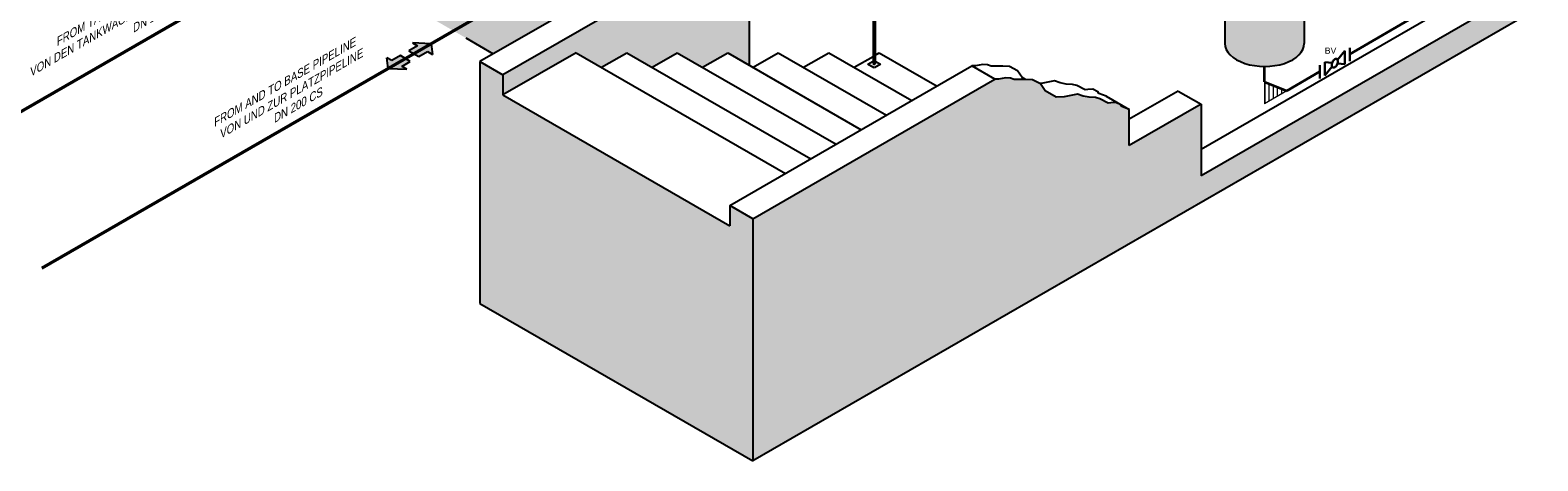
# Model space of a CAD drawing. Header units: millimetres. Extents: x 222 to 2461, y -1493 to 72.
# Tile 6 of 27: x 1100 to 1668, y -1304 to -1142. Entities that reach past the tile are written whole.
import ezdxf

# ---------------------------------------------------------------- set-up
doc = ezdxf.new("R2010")
doc.units = ezdxf.units.MM
doc.layers.add('afenster', color=1, linetype='Continuous', lineweight=15, plot=False)
for name, color, linetype in [('ANLAGEN', 7, 'Continuous'), ('effekte', 7, 'Continuous'), ('gebäude', 8, 'Continuous')]:
    doc.layers.add(name, color=color, linetype=linetype)
for name, color, linetype, lineweight in [('Armatur-Entleerung', 7, 'Continuous', 30), ('Armaturen-Einlagerung', 7, 'Continuous', 40), ('Einlagerung', 5, 'Continuous', 50), ('Entleerung', 74, 'Continuous', 35), ('Hilfslinie', 254, 'Continuous', 9), ('Pfeile', 1, 'Continuous', 18), ('Text', 7, 'Continuous', 18), ('Text groß', 7, 'Continuous', 18)]:
    doc.layers.add(name, color=color, linetype=linetype, lineweight=lineweight)
doc.styles.add('isotext', font='arial.ttf', dxfattribs={"oblique": 30, "height": 3})

# ---------------------------------------------------------------- blocks, each defined once
blk = doc.blocks.new('FILOU_N2_83_2')
at = {"layer": 'ANLAGEN', "color": 7, "linetype": 'Continuous'}
for p, q in [((0, 0), (6.4952, 12.4102)), ((6.4952, 12.4102), (6.4952, 8.0801)), ((6.4952, 8.0801), (12.9904, 11.8301)), ((12.9904, 11.8301), (12.9904, 3.1699)), ((0, 0), (6.4952, -4.9104)), ((12.9904, 3.1699), (6.4952, -0.5801)), ((6.4952, -0.5801), (6.4952, -4.9103))]:
    blk.add_line(p, q, dxfattribs=at)

msp = doc.modelspace()

# ---------------------------------------------------------------- hatches: boundary and pattern name
at = {"layer": 'effekte'}
h = msp.add_hatch(color=9, dxfattribs=at)
h.set_gradient(color1=(201, 200, 192), color2=(242, 242, 242), rotation=330, tint=1, name='CURVED')
h.paths.add_polyline_path([(846.4, -850.05), (843.8, -851.55), (841.2, -847.05), (848.99, -848.55), (846.4, -850.05), (907, -885.04), (907, -808.93), (887.59, -797.73), (880, -793.35), (880, -793.35), (787.99, -740.22), (787.99, -869.96), (1274.67, -1150.95), (1303.86, -1134.09), (907, -904.96), (907, -885.04)])
h.paths.add_polyline_path([(851.96, -861.04), (861.88, -866.76), (861.88, -858.71), (851.96, -852.98)], flags=16)
h = msp.add_hatch(color=9, dxfattribs=at)
h.set_gradient(color1=(201, 200, 192), color2=(242, 242, 242), rotation=330, tint=1, name='CURVED')
h.paths.add_polyline_path([(1372.43, -1220.83), (1372.43, -1213.18), (1363.77, -1208.18), (1363.77, -1215.83), (1278.32, -1166.5), (1278.32, -1158.84), (1269.66, -1153.84), (1269.66, -1245.15), (1372.43, -1304.49)])
h.paths.add_polyline_path([(2003.08, -940.38), (2003.08, -903.35), (1661.09, -1100.8), (1661.09, -1127.83), (1541.23, -1197.04), (1541.23, -1170), (1514.19, -1185.61), (1514.19, -1171.99), (1511.46, -1170.88), (1511.05, -1170.26), (1509.2, -1169.34), (1507.24, -1169.44), (1506.21, -1169.54), (1503.11, -1167.89), (1501.46, -1167.48), (1499.09, -1167.38), (1496.82, -1166.97), (1494.66, -1166.14), (1489.71, -1167.17), (1486.62, -1167.38), (1482.49, -1164.91), (1480.74, -1162.33), (1477.75, -1160.78), (1475.28, -1160.68), (1470.84, -1160.68), (1469.5, -1160.17), (1467.75, -1160.06), (1464.97, -1160.48), (1463.59, -1160.55), (1372.43, -1213.18), (1372.43, -1220.83), (1372.43, -1304.49)])
h = msp.add_hatch(color=9, dxfattribs=at)
h.set_gradient(color1=(201, 200, 192), color2=(242, 242, 242), rotation=330, tint=1, name='CURVED')
h.paths.add_polyline_path([(1329.77, -1129.14), (1371.1, -1129.14), (1371.1, -1105.28)])
h.paths.add_polyline_path([(1328.35, -1129.96), (1278.32, -1158.84), (1278.32, -1166.5), (1305.93, -1150.55), (1315.44, -1156.04), (1324.95, -1150.55), (1334.47, -1156.04), (1343.98, -1150.55), (1353.49, -1156.04), (1363, -1150.55), (1371.1, -1155.23), (1371.1, -1129.96)])
h = msp.add_hatch(color=253, dxfattribs=at)
h.set_gradient(color1=(156, 156, 156), tint=1, name='CYLINDER')
edge = h.paths.add_edge_path()
edge.add_ellipse((1565.16, -1109.61), major_axis=(-14.95, 0), ratio=0.57735, start_angle=0, end_angle=180, ccw=False)
edge.add_line((1550.21, -1109.61), (1550.21, -1147.09))
edge.add_ellipse((1565.16, -1147.09), major_axis=(-14.95, 0), ratio=0.57735, start_angle=0, end_angle=180)
edge.add_line((1580.11, -1147.09), (1580.11, -1109.61))
at = {"layer": 'Einlagerung'}
h = msp.add_hatch(color=5, dxfattribs=at)
h.paths.add_polyline_path([(1246.12, -1147.94), (1242.87, -1149.82), (1243.05, -1149.92), (1248.07, -1147.02), (1244.24, -1146.86)])
h.paths.add_polyline_path([(1243.05, -1149.92), (1244.75, -1150.9), (1251.24, -1147.15), (1251.24, -1147.15), (1248.07, -1147.02)])
h.paths.add_polyline_path([(1244.75, -1150.9), (1246.45, -1151.88), (1251.47, -1148.98), (1251.24, -1147.15)])
h.paths.add_polyline_path([(1246.45, -1151.88), (1246.62, -1151.98), (1249.87, -1150.11), (1251.74, -1151.19), (1251.47, -1148.98)])
h = msp.add_hatch(color=5, dxfattribs=at)
h.paths.add_polyline_path([(1234.84, -1154.65), (1239.86, -1151.75), (1239.69, -1151.65), (1236.44, -1153.53), (1234.57, -1152.45)])
h.paths.add_polyline_path([(1241.56, -1152.74), (1239.86, -1151.75), (1234.84, -1154.65), (1235.07, -1156.49)])
h.paths.add_polyline_path([(1235.07, -1156.49), (1235.07, -1156.49), (1238.24, -1156.62), (1243.26, -1153.72), (1241.56, -1152.74)])
h.paths.add_polyline_path([(1240.19, -1155.69), (1243.44, -1153.82), (1243.26, -1153.72), (1238.24, -1156.62), (1242.07, -1156.78)])
at = {"layer": 'Hilfslinie', "ltscale": 0.8}
h = msp.add_hatch(dxfattribs=at)
h.set_pattern_fill('ANSI31', color=256, scale=0.5, angle=45, style=0)
h.set_pattern_definition([(90, (-573.0421, -610.8003), (-1.5875, 3e-16), [])])
h.paths.add_polyline_path([(1573.53, -1164.93), (1565.39, -1161.67), (1565.39, -1169.68)])

# ---------------------------------------------------------------- linework, layer by layer
at = {"layer": 'afenster'}
msp.add_line((1565.16, -1161.58), (1565.16, -1161.58), dxfattribs=at)
at = {"layer": 'Armatur-Entleerung'}
for p, q in [((1592.62, -1153.25), (1595.37, -1149.84)), ((1595.37, -1149.84), (1595.37, -1154.84)), ((1597.24, -1148.76), (1597.24, -1153.76)), ((1585.99, -1155.25), (1585.99, -1160.25)), ((1587.87, -1154.17), (1587.87, -1159.17)), ((1590.61, -1154.42), (1587.87, -1154.17)), ((1587.87, -1159.17), (1590.61, -1155.76)), ((1595.37, -1154.84), (1592.62, -1154.6))]:
    msp.add_line(p, q, dxfattribs=at)
msp.add_lwpolyline([(1592.29, -1152.92, 0.1593), (1591.9, -1152.89, 0.1064), (1591.46, -1153.11, 0.0713), (1591.04, -1153.55, 0.0576), (1590.72, -1154.12, 0.0576), (1590.53, -1154.76, 0.0713), (1590.5, -1155.36, 0.1064), (1590.65, -1155.83, 0.1593), (1590.94, -1156.1, 0.1593), (1591.34, -1156.12, 0.1064), (1591.77, -1155.9, 0.0713), (1592.19, -1155.47, 0.0576), (1592.52, -1154.89, 0.0576), (1592.71, -1154.25, 0.0713), (1592.73, -1153.65, 0.1064), (1592.59, -1153.19, 0.1593)], format="xyb", close=True, dxfattribs=at)
at = {"layer": 'Armaturen-Einlagerung', "color": 8, "lineweight": -3}
for p, q in [((1550.21, -1109.61), (1550.21, -1147.09)), ((1580.11, -1109.61), (1580.11, -1147.09))]:
    msp.add_line(p, q, dxfattribs=at)
msp.add_ellipse((1565.16, -1147.09), major_axis=(-14.95, 0), ratio=0.57735, start_param=0, end_param=3.141593, dxfattribs=at)
at = {"layer": 'Einlagerung'}
for p, q in [((1231.64, -1094.91), (1076.91, -1184.24)), ((1286.68, -1126.69), (1104.7, -1231.75))]:
    msp.add_line(p, q, dxfattribs=at)
at = {"layer": 'Entleerung'}
for p, q in [((1650.29, -1120.17), (1597.24, -1151.1)), ((1565.16, -1161.58), (1565.16, -1155.72)), ((1585.99, -1157.66), (1573.53, -1164.93)), ((1565.16, -1161.58), (1573.53, -1164.93))]:
    msp.add_line(p, q, dxfattribs=at)
at = {"layer": 'gebäude'}
for p, q in [((2003.08, -940.38), (1372.43, -1304.49)), ((1362.44, -1100.28), (1269.66, -1153.84)), ((1652.43, -1122.83), (1541.23, -1187.04)), ((1328.35, -1129.96), (1278.32, -1158.84)), ((1371.1, -1129.96), (1371.1, -1155.23)), ((1661.09, -1127.83), (1541.23, -1197.04)), ((1417.69, -1131.81), (1417.69, -1154.67)), ((1418.51, -1131.89), (1418.52, -1154.67)), ((1264.37, -1145), (1274.67, -1150.95)), ((1305.93, -1150.55), (1278.32, -1166.5)), ((1305.93, -1150.55), (1384.76, -1196.06)), ((1315.44, -1156.04), (1324.95, -1150.55)), ((1324.95, -1150.55), (1394.27, -1190.57)), ((1334.47, -1156.04), (1343.98, -1150.55)), ((1343.98, -1150.55), (1403.78, -1185.08)), ((1353.49, -1156.04), (1363, -1150.55)), ((1363, -1150.55), (1413.29, -1179.59)), ((1372.51, -1156.04), (1382.02, -1150.55)), ((1382.02, -1150.55), (1422.81, -1174.1)), ((1391.54, -1156.04), (1401.05, -1150.55)), ((1401.05, -1150.55), (1432.32, -1168.61)), ((1410.56, -1156.04), (1417.69, -1151.93)), ((1418.51, -1151.45), (1420.07, -1150.55)), ((1420.07, -1150.55), (1441.83, -1163.12)), ((1269.66, -1153.84), (1269.66, -1245.15)), ((1269.66, -1153.84), (1278.32, -1158.84)), ((1363.77, -1208.18), (1454.93, -1155.55)), ((1415.75, -1154.87), (1417.69, -1153.75)), ((1418.13, -1156.24), (1415.75, -1154.87)), ((1420.51, -1154.87), (1418.13, -1156.24)), ((1418.52, -1153.72), (1420.51, -1154.87)), ((1463.59, -1160.55), (1454.93, -1155.55)), ((1278.32, -1158.84), (1278.32, -1166.5)), ((1372.43, -1213.18), (1463.59, -1160.55)), ((1278.32, -1166.5), (1363.77, -1215.83)), ((1505.53, -1166.99), (1514.19, -1171.99)), ((1532.57, -1165), (1514.19, -1175.61)), ((1532.57, -1165), (1541.23, -1170)), ((1541.23, -1170), (1514.19, -1185.61)), ((1514.19, -1185.61), (1514.19, -1171.99)), ((1541.23, -1170), (1541.23, -1197.04)), ((1363.77, -1208.18), (1363.77, -1215.83)), ((1372.43, -1213.18), (1363.77, -1208.18)), ((1372.43, -1213.18), (1372.43, -1220.83)), ((1363.77, -1215.83), (1363.77, -1215.83)), ((1372.43, -1220.83), (1372.43, -1304.49)), ((1269.66, -1245.15), (1372.43, -1304.49))]:
    msp.add_line(p, q, dxfattribs=at)
for points in [[(1475.13, -1160.68), (1473.83, -1159.91), (1472.08, -1157.33), (1469.09, -1155.78), (1466.62, -1155.68), (1462.18, -1155.68), (1460.84, -1155.17), (1459.09, -1155.06), (1456.31, -1155.48), (1454.93, -1155.55)], [(1514.19, -1171.99), (1511.46, -1170.88), (1511.05, -1170.26), (1509.2, -1169.34), (1507.24, -1169.44), (1506.21, -1169.54), (1503.11, -1167.89), (1501.46, -1167.48), (1499.09, -1167.38), (1496.82, -1166.97), (1494.66, -1166.14), (1489.71, -1167.17), (1486.62, -1167.38), (1482.49, -1164.91), (1480.74, -1162.33), (1477.75, -1160.78), (1475.28, -1160.68), (1470.84, -1160.68), (1469.5, -1160.17), (1467.75, -1160.06), (1464.97, -1160.48), (1463.59, -1160.55)], [(1505.53, -1166.99), (1502.8, -1165.88), (1502.39, -1165.26), (1500.54, -1164.34), (1498.58, -1164.44), (1497.55, -1164.54), (1494.45, -1162.89), (1492.8, -1162.48), (1490.43, -1162.38), (1488.16, -1161.97), (1486, -1161.14), (1481.05, -1162.17), (1480.51, -1162.21)]]:
    msp.add_lwpolyline(points, dxfattribs=at)
msp.add_arc((1418.1, -1154.48), 0.456, 205.3786, 334.6214, dxfattribs=at)
at = {"layer": 'Hilfslinie', "ltscale": 0.8}
for p, q in [((1565.16, -1161.58), (1565.16, -1169.81)), ((1565.39, -1169.68), (1565.39, -1161.67)), ((1573.53, -1164.93), (1565.16, -1169.81))]:
    msp.add_line(p, q, dxfattribs=at)

# ---------------------------------------------------------------- block references
at = {"layer": 'Pfeile', "xscale": -0.4999999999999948, "yscale": 0.5, "zscale": 0.5}
for p, rotation in [((1251.24, -1147.15), 59.99998277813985), ((1235.07, -1156.49), 239.9999827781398)]:
    msp.add_blockref('FILOU_N2_83_2', p, dxfattribs=dict(at, rotation=rotation))

# ---------------------------------------------------------------- texts
at = {"layer": 'Text', "insert": (1587.83, -1148.59), "char_height": 2.3418, "width": 5.4629, "attachment_point": 1}
msp.add_mtext('{\\fArial|b0|i0|c0|p34;BV}', dxfattribs=at)
at = {"layer": 'Text groß', "char_height": 3, "attachment_point": 2, "rotation": 30, "style": 'isotext'}
for s, insert, width in [('FROM TANK TRUCK REFUELING PITS\\PVON DEN TANKWAGEN- BETANKUNGSSCHÄCHTEN    \\PDN 150 CS', (1141.7, -1126.59), 114.6115), ('FROM AND TO BASE PIPELINE\\PVON UND ZUR PLATZPIPELINE    \\PDN 200 CS', (1194.8, -1160.61), 86.4058)]:
    msp.add_mtext(s, dxfattribs=dict(at, insert=insert, width=width))

doc.saveas('drawing.dxf')
